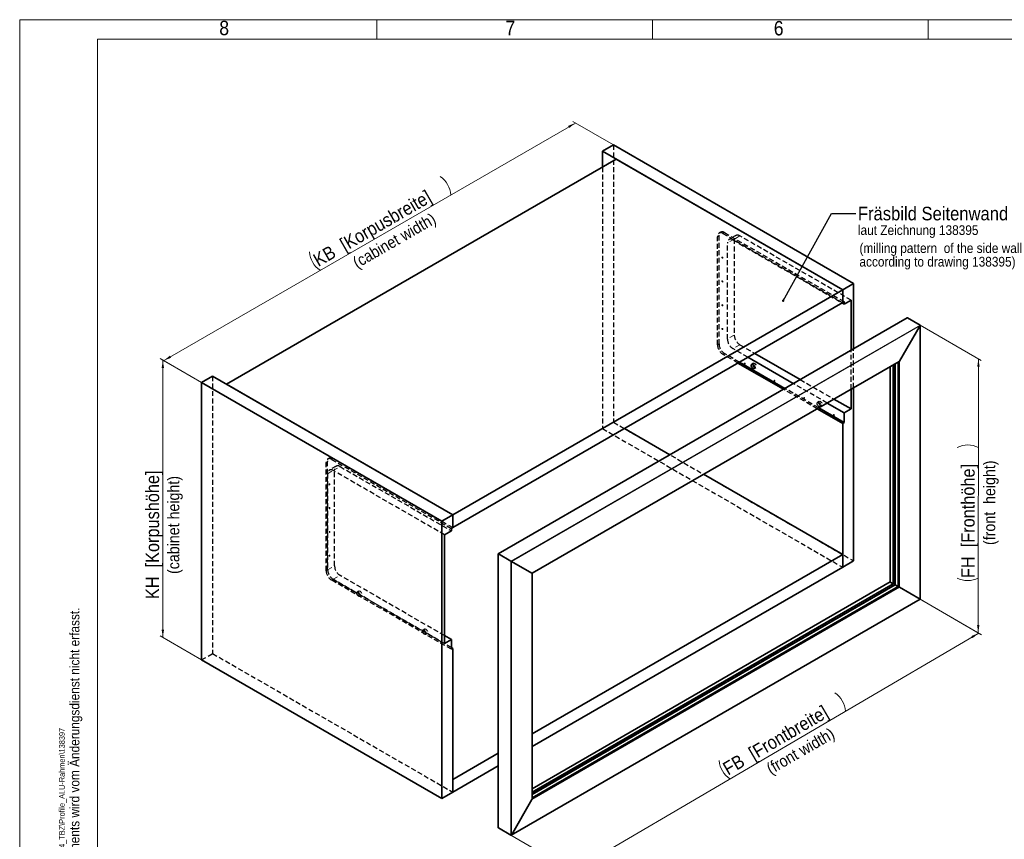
# Model space of a CAD drawing. Header units: millimetres. Extents: x 0 to 594, y 0 to 420.
# Tile 17 of 30: x 0 to 254, y 209 to 420. Entities that reach past the tile are written whole.
import ezdxf

# ---------------------------------------------------------------- set-up
doc = ezdxf.new("R2010")
doc.units = ezdxf.units.MM
doc.linetypes.add('SLD-Durchgehend', pattern=[0])
doc.linetypes.add('SLD-Gestrichelt', pattern=[1.905, 1.27, -0.635])
doc.styles.add('SLDTEXTSTYLE1', font='GOTHIC.TTF', dxfattribs={"width": 0.913})
doc.styles.get("Standard").update_dxf_attribs({"font": 'GOTHIC.TTF'})
doc.dimstyles.new('SLDDIMSTYLE0', dxfattribs={"dimtxt": 3.439583, "dimasz": 2.5, "dimexe": 0, "dimexo": 0.0625, "dimgap": 0.859896, "dimtad": 1, "dimlfac": 4, "dimrnd": 1e-09, "dimzin": 12, "dimdsep": 46, "dimtxsty": 'SLDTEXTSTYLE1', "dimsah": 1, "dimcen": 0.09, "dimadec": 0, "dimazin": 3, "dimtfac": 1, "dimtofl": 0, "dimtmove": 0, "dimatfit": 3, "dimfxl": 1, "dimfrac": 2, "dimtolj": 1, "dimtzin": 12, "dimarcsym": 0})
doc.dimstyles.new('SLDDIMSTYLE1', dxfattribs={"dimtxt": 0.18, "dimasz": 0.62, "dimexe": 0, "dimexo": 0.0625, "dimgap": 0, "dimtad": 0, "dimtih": 1, "dimtoh": 1, "dimdec": 0, "dimrnd": 1e-09, "dimzin": 0, "dimdsep": 46, "dimtxsty": 'STANDARD', "dimblk1": 'DOT', "dimblk2": 'DOT', "dimsah": 1, "dimcen": 0.09, "dimadec": 0, "dimazin": 0, "dimtfac": 0.62, "dimtdec": 0, "dimtofl": 0, "dimtmove": 0, "dimatfit": 3, "dimldrblk": 'DOT', "dimfxl": 1, "dimfrac": 2, "dimtolj": 1, "dimtzin": 0, "dimarcsym": 0})

# ---------------------------------------------------------------- blocks, each defined once
blk = doc.blocks.new('_D')
at = {"color": 150, "linetype": 'SLD-Durchgehend', "lineweight": 0}
for p, q in [((46.87, 326.49), (36.16, 332.67)), ((36.87, 332.27), (36.87, 260.82)), ((46.87, 255.05), (36.16, 261.23))]:
    blk.add_line(p, q, dxfattribs=at)
at = {"color": 150, "linetype": 'SLD-Durchgehend', "lineweight": 18}
for points in [[(36.87, 332.27), (36.56, 330.22), (37.18, 330.22)], [(36.87, 260.82), (37.18, 262.86), (36.56, 262.86)]]:
    blk.add_solid(points, dxfattribs=at)
at = {"color": 150, "linetype": 'SLD-Durchgehend', "lineweight": 18, "insert": (32.47, 270.7), "char_height": 3.4396, "attachment_point": 1, "rotation": 90, "style": 'SLDTEXTSTYLE1'}
blk.add_mtext('KH  [Korpushöhe]', dxfattribs=at)
blk = doc.blocks.new('_D_1')
at = {"color": 150, "linetype": 'SLD-Durchgehend', "lineweight": 0}
for p, q in [((37.08, 332.14), (143.14, 393.38)), ((152.93, 387.72), (142.44, 393.78)), ((46.87, 326.49), (36.37, 332.55))]:
    blk.add_line(p, q, dxfattribs=at)
at = {"color": 150, "linetype": 'SLD-Durchgehend', "lineweight": 18}
for centre, start, end in [((104.92, 374.46), 3.4323, 56.5624), ((80.76, 360.52), 183.4323, 236.5624)]:
    blk.add_arc(centre, 6.11, start, end, dxfattribs=at)
for points in [[(143.14, 393.38), (141.22, 392.62), (141.53, 392.09)], [(37.08, 332.14), (39, 332.9), (38.69, 333.43)]]:
    blk.add_solid(points, dxfattribs=at)
at = {"color": 150, "linetype": 'SLD-Durchgehend', "lineweight": 18, "insert": (75.2, 359.22), "char_height": 3.4396, "attachment_point": 1, "rotation": 29.9973, "style": 'SLDTEXTSTYLE1'}
blk.add_mtext('KB  [Korpusbreite]', dxfattribs=at)
blk = doc.blocks.new('_D_2')
at = {"color": 150, "linetype": 'SLD-Durchgehend', "lineweight": 0}
for p, q in [((231.9, 341.32), (247.65, 332.23)), ((246.94, 332.64), (246.89, 262.03)), ((231.9, 270.69), (247.6, 261.63))]:
    blk.add_line(p, q, dxfattribs=at)
at = {"color": 150, "linetype": 'SLD-Durchgehend', "lineweight": 18}
for centre, start, end in [((244.19, 304.31), 63.3919, 116.522), ((244.17, 281.6), 243.3919, 296.522)]:
    blk.add_arc(centre, 6.11, start, end, dxfattribs=at)
for points in [[(246.94, 332.64), (246.63, 330.59), (247.25, 330.59)], [(246.89, 262.03), (247.2, 264.08), (246.58, 264.08)]]:
    blk.add_solid(points, dxfattribs=at)
at = {"color": 150, "linetype": 'SLD-Durchgehend', "lineweight": 18, "insert": (242.51, 276.13), "char_height": 3.4396, "attachment_point": 1, "rotation": 89.957, "style": 'SLDTEXTSTYLE1'}
blk.add_mtext('FH  [Fronthöhe]', dxfattribs=at)
blk = doc.blocks.new('_D_3')
at = {"color": 150, "linetype": 'SLD-Durchgehend', "lineweight": 0}
for p, q in [((228.65, 272.57), (247.75, 261.54)), ((142.46, 200.68), (247.04, 261.95)), ((126.54, 209.87), (143.16, 200.27))]:
    blk.add_line(p, q, dxfattribs=at)
at = {"color": 150, "linetype": 'SLD-Durchgehend', "lineweight": 18}
for centre, start, end in [((206.61, 241.43), 3.8, 56.9301), ((186.27, 229.51), 183.8, 236.9301)]:
    blk.add_arc(centre, 6.11, start, end, dxfattribs=at)
for points in [[(247.04, 261.95), (245.11, 261.18), (245.43, 260.65)], [(142.46, 200.68), (144.38, 201.45), (144.07, 201.98)]]:
    blk.add_solid(points, dxfattribs=at)
at = {"color": 150, "linetype": 'SLD-Durchgehend', "lineweight": 18, "insert": (180.71, 228.18), "char_height": 3.4396, "attachment_point": 1, "rotation": 30.365, "style": 'SLDTEXTSTYLE1'}
blk.add_mtext('FB  [Frontbreite]', dxfattribs=at)
blk = doc.blocks.new('SW_NOTE_0_11')
at = {"color": 0, "linetype": 'Continuous', "lineweight": 0, "attachment_point": 1, "style": 'SLDTEXTSTYLE1'}
for s, insert, char_height in [('Fräsbild Seitenwand ', (0.51, 1.7), 3.5), ('laut Zeichnung 138395', (0.51, -3.07), 2.5)]:
    blk.add_mtext(s, dxfattribs=dict(at, insert=insert, char_height=char_height))
blk = doc.blocks.new('_Dot')
at = {"color": 0, "linetype": 'ByBlock', "lineweight": -2}
blk.add_line((-0.5, 0), (-1, 0), dxfattribs=at)
at = {"color": 0, "linetype": 'ByBlock', "const_width": 0.5}
blk.add_lwpolyline([(-0.25, 0, 1), (0.25, 0, 1)], format="xyb", close=True, dxfattribs=at)
blk = doc.blocks.new('SW_NOTE_0_12')
at = {"color": 0, "linetype": 'Continuous', "lineweight": 0, "char_height": 2.5, "attachment_point": 1, "style": 'SLDTEXTSTYLE1'}
for s, insert in [('(milling pattern  of the side wall', (0, 3.19)), ('according to drawing 138395)', (0, -0.31))]:
    blk.add_mtext(s, dxfattribs=dict(at, insert=insert))

msp = doc.modelspace()

# ---------------------------------------------------------------- linework, layer by layer
at = {"color": 7, "linetype": 'SLD-Durchgehend', "lineweight": 18}
for p, q in [((0.00002, -0.000074), (0.00002, 419.999926)), ((0.00002, 419.999926), (594.00002, 419.999926)), ((92.00002, 419.999926), (92.00002, 414.999926)), ((163.00002, 419.999926), (163.00002, 414.999926)), ((234.00002, 414.999926), (234.00002, 419.999926)), ((589.00002, 414.999926), (20.00002, 414.999926)), ((20.00002, 4.999926), (20.00002, 414.999926)), ((228.645323, 343.199137), (123.286409, 282.376731)), ((126.539103, 280.498991), (231.898016, 341.321397)), ((231.898011, 341.198927), (126.645171, 280.437756)), ((231.898011, 270.690627), (231.898011, 341.198927)), ((131.930791, 277.385437), (226.61239, 332.043961)), ((224.24358, 330.634192), (224.24358, 275.110252)), ((225.03908, 331.093425), (225.03908, 274.651218)), ((225.304247, 274.49814), (225.304247, 331.2465)), ((225.481022, 331.348551), (225.481022, 274.396071)), ((225.498697, 274.385861), (225.498697, 331.358755)), ((226.205805, 273.97749), (226.205805, 331.766957)), ((226.276512, 331.807779), (226.276512, 273.936665)), ((226.435616, 273.845015), (226.435616, 331.899628)), ((226.61239, 332.043961), (226.61239, 273.742946)), ((123.286409, 211.745954), (123.286409, 282.376731)), ((126.539103, 280.498991), (126.539103, 209.868214)), ((126.645171, 209.929456), (126.645171, 280.437756)), ((131.930791, 277.385437), (131.930791, 219.084422)), ((226.276512, 273.936665), (131.967401, 219.493175)), ((224.24358, 275.110252), (131.967404, 221.84035)), ((225.03908, 274.651218), (131.967406, 220.922084)), ((131.967406, 220.615929), (225.304247, 274.49814)), ((225.481022, 274.396071), (131.967406, 220.41181)), ((131.967406, 220.391396), (225.498697, 274.385861)), ((131.967406, 219.574821), (226.205805, 273.97749)), ((226.61239, 273.742946), (131.930791, 219.084422)), ((131.967406, 219.309678), (226.435616, 273.845015)), ((126.645171, 209.929456), (231.898011, 270.690627))]:
    msp.add_line(p, q, dxfattribs=at)
at = {"color": 7, "linetype": 'SLD-Durchgehend', "lineweight": 35}
for p, q in [((152.931868, 387.724061), (150.10344, 386.091244)), ((211.975283, 350.37339), (150.10344, 386.091244)), ((150.10344, 386.091244), (150.10344, 382.009204)), ((214.80371, 352.006206), (152.931868, 387.724061)), ((153.638973, 384.050224), (53.229807, 326.085246)), ((211.975283, 350.37339), (153.638973, 384.050224)), ((111.566116, 292.408412), (211.975283, 350.37339)), ((214.80371, 352.006206), (211.975283, 350.37339)), ((211.975283, 347.107022), (211.975283, 350.37339)), ((211.975283, 350.37339), (211.975283, 347.107226)), ((214.80371, 335.233904), (214.80371, 352.006206)), ((214.131958, 347.739844), (212.364187, 346.719332)), ((214.131958, 334.846109), (214.131958, 347.739844)), ((111.566116, 289.142248), (211.975283, 347.107226)), ((211.833772, 347.025534), (212.364187, 346.719332)), ((211.975106, 347.107124), (211.975283, 347.107022)), ((212.364187, 347.331532), (211.975283, 347.107022)), ((212.364187, 347.331532), (212.364187, 346.719332)), ((228.592297, 343.193885), (123.264446, 282.389411)), ((228.645323, 343.199137), (231.898016, 341.321397)), ((226.61239, 332.043961), (231.898011, 341.198927)), ((231.91998, 270.677937), (231.91998, 341.272845)), ((199.256315, 326.258582), (187.558386, 333.011652)), ((189.326157, 334.032164), (201.024085, 327.279094)), ((131.967401, 277.364288), (226.523993, 331.950646)), ((196.710383, 324.788848), (185.012455, 331.541918)), ((197.099288, 325.013358), (185.40136, 331.766428)), ((224.221621, 330.62151), (224.221621, 275.122932)), ((225.017111, 331.080741), (225.017111, 274.663894)), ((225.513343, 274.377407), (225.513343, 331.367211)), ((226.294198, 273.926654), (226.294198, 331.817984)), ((46.865846, 326.49345), (49.694274, 328.126266)), ((111.566116, 292.408412), (49.694274, 328.126266)), ((108.737689, 290.775595), (46.865846, 326.49345)), ((46.865846, 326.49345), (46.865846, 255.04613)), ((53.229807, 326.085246), (111.566116, 292.408412)), ((214.131958, 319.71208), (214.131958, 324.796876)), ((214.80371, 280.558886), (214.80371, 325.18467)), ((209.72792, 322.254477), (214.131958, 319.71208)), ((211.975283, 315.976609), (205.414217, 319.764231)), ((212.364187, 316.201119), (205.803122, 319.988741)), ((212.364187, 318.691568), (207.96015, 321.233965)), ((214.131958, 319.71208), (212.364187, 318.691568)), ((212.364187, 318.691568), (212.364187, 316.201119)), ((155.751157, 314.64973), (167.449085, 307.89666)), ((212.364187, 316.201119), (211.975283, 315.976609)), ((211.975283, 278.92607), (211.975283, 315.976609)), ((176.152919, 302.872044), (211.975283, 282.192234)), ((108.737689, 290.775595), (111.566116, 292.408412)), ((111.566116, 289.142044), (111.566116, 292.408412)), ((111.566116, 292.408412), (111.566116, 289.142248)), ((108.737689, 219.328276), (108.737689, 290.775595)), ((111.177212, 288.917534), (111.566116, 289.142044)), ((109.409441, 287.284822), (111.177212, 288.305334)), ((109.409441, 259.257058), (109.409441, 287.284822)), ((111.177212, 288.917534), (111.177212, 288.305334)), ((123.264451, 282.389411), (123.264451, 211.794503)), ((123.286409, 282.376731), (126.539103, 280.498991)), ((211.975283, 282.192234), (131.967404, 236.004668)), ((211.975283, 278.92607), (211.975283, 282.192234)), ((126.645171, 280.437756), (131.930791, 277.385437)), ((214.80371, 280.558886), (211.975283, 278.92607)), ((131.967401, 219.207621), (131.967401, 277.364288)), ((211.975283, 278.92607), (131.967404, 232.738505)), ((224.221616, 275.122932), (131.967404, 221.865709)), ((225.017111, 274.663891), (131.967406, 220.94744)), ((131.967406, 220.374485), (225.513343, 274.377404)), ((131.967406, 219.472957), (226.294198, 273.926654)), ((225.016948, 274.663796), (224.24358, 275.110252)), ((225.304247, 274.49814), (225.03908, 274.651218)), ((225.498697, 274.385861), (225.481022, 274.396071)), ((226.205805, 273.97749), (225.513317, 274.377385)), ((226.294024, 273.926556), (226.276512, 273.936665)), ((226.435616, 273.845015), (226.294198, 273.926654)), ((231.898011, 270.690627), (226.61239, 273.742946)), ((126.592129, 209.873466), (231.91998, 270.67794)), ((231.898011, 270.690627), (231.91998, 270.67794)), ((111.177212, 260.27757), (109.409446, 261.29808)), ((109.409441, 259.257058), (111.177212, 260.27757)), ((111.177212, 260.27757), (111.177212, 257.787121)), ((111.566116, 258.011631), (111.177209, 258.236142)), ((111.177212, 257.787121), (111.566116, 258.011631)), ((111.566116, 220.961092), (111.566116, 258.011631)), ((46.865846, 255.04613), (108.737689, 219.328276)), ((123.264446, 230.980558), (111.566116, 224.227256)), ((123.264446, 227.714394), (111.566116, 220.961092)), ((111.566116, 220.961092), (111.566116, 224.227256)), ((108.737689, 219.328276), (111.566116, 220.961092)), ((131.930791, 219.084422), (126.645171, 209.929456)), ((123.286409, 211.745954), (126.539103, 209.868214))]:
    msp.add_line(p, q, dxfattribs=at)
at = {"color": 7, "linetype": 'SLD-Gestrichelt', "lineweight": 25}
for p, q in [((152.931868, 387.724061), (152.931868, 316.276741)), ((150.10344, 382.009204), (150.10344, 314.643924)), ((180.534413, 365.228245), (180.145509, 365.003735)), ((179.731214, 336.223795), (179.731214, 364.088045)), ((180.120119, 336.448305), (180.120119, 364.312555)), ((181.145427, 364.904719), (211.975106, 347.107124)), ((181.534332, 365.129229), (212.364187, 347.331532)), ((184.45886, 364.391535), (182.691089, 363.371022)), ((183.691008, 363.272006), (211.833772, 347.025534)), ((184.044565, 363.475845), (184.044565, 338.714244)), ((214.131958, 347.739844), (185.458778, 364.292519)), ((182.276794, 337.693732), (182.276794, 362.455332)), ((187.558386, 333.011652), (183.691008, 335.244242)), ((185.458778, 336.264754), (189.326157, 334.032164)), ((214.131958, 324.796876), (214.131958, 334.846109)), ((214.80371, 325.18467), (214.80371, 335.233904)), ((185.012455, 331.541918), (181.145427, 333.774305)), ((185.40136, 331.766428), (181.534332, 333.998815)), ((188.982359, 331.4582), (188.540413, 331.20307)), ((189.165362, 330.120509), (189.607309, 330.375639)), ((49.694274, 328.126266), (49.694274, 256.678946)), ((201.024085, 327.279094), (209.72792, 322.254477)), ((205.414217, 319.764231), (196.710383, 324.788848)), ((205.803122, 319.988741), (197.099288, 325.013358)), ((207.96015, 321.233965), (199.256315, 326.258582)), ((205.952922, 321.661303), (205.510975, 321.406172)), ((206.135924, 320.323612), (206.57787, 320.578742)), ((152.931868, 316.276741), (150.10344, 314.643924)), ((150.10344, 314.643924), (211.975283, 278.92607)), ((152.931868, 316.276741), (214.80371, 280.558886)), ((79.736342, 307.038757), (79.347438, 306.814247)), ((80.736261, 306.939741), (111.566116, 289.142044)), ((78.933143, 278.034307), (78.933143, 305.898557)), ((79.322048, 278.258817), (79.322048, 306.123067)), ((81.504113, 304.957025), (79.736343, 303.936512)), ((80.347356, 306.715231), (111.177212, 288.917534)), ((82.504032, 304.858009), (111.177212, 288.305334)), ((79.322048, 303.020823), (79.322048, 278.259222)), ((109.409441, 287.284822), (80.736262, 303.837496)), ((81.089819, 279.279734), (81.089819, 304.041335)), ((109.409446, 261.29808), (82.504032, 276.830245)), ((111.177212, 257.787121), (80.347356, 275.584817)), ((111.177209, 258.236142), (80.736261, 275.809327)), ((80.736262, 275.809732), (109.409441, 259.257058)), ((87.353437, 272.789072), (86.91149, 272.533942)), ((87.53644, 271.451381), (87.978386, 271.706511)), ((104.324, 262.992175), (103.882053, 262.737044)), ((104.507001, 261.654484), (104.948948, 261.909614)), ((46.865846, 255.04613), (49.694274, 256.678946)), ((49.694274, 256.678946), (111.566116, 220.961092))]:
    msp.add_line(p, q, dxfattribs=at)
at = {"color": 7, "linetype": 'SLD-Gestrichelt', "lineweight": 18}
for p, q in [((180.120119, 364.312555), (179.731214, 364.088045)), ((181.534332, 365.129229), (181.145427, 364.904719)), ((184.044565, 363.475845), (182.276794, 362.455332)), ((185.458778, 364.292519), (183.691008, 363.272006)), ((184.044565, 338.714244), (182.276794, 337.693732)), ((180.120119, 336.448305), (179.731214, 336.223795)), ((185.458778, 336.264754), (183.691008, 335.244242)), ((181.534332, 333.998815), (181.145427, 333.774305)), ((80.347356, 306.715231), (80.736261, 306.939741)), ((78.933143, 305.898557), (79.322048, 306.123067)), ((80.736262, 303.837496), (82.504032, 304.858009)), ((79.322048, 303.020823), (81.089819, 304.041335)), ((79.322048, 278.259222), (81.089819, 279.279734)), ((78.933143, 278.034307), (79.322048, 278.258817)), ((80.736262, 275.809732), (82.504032, 276.830245)), ((80.347356, 275.584817), (80.736261, 275.809327))]:
    msp.add_line(p, q, dxfattribs=at)
at = {"color": 7, "linetype": 'SLD-Gestrichelt', "lineweight": 18, "flags": 128}
for points in [[(180.87142, 358.744941), (180.880166, 358.790669), (180.905074, 358.819338), (180.942352, 358.826579), (180.986324, 358.811296), (181.030297, 358.77581), (181.067574, 358.725529), (181.092483, 358.668102), (181.101229, 358.612275), (181.092483, 358.566546), (181.067574, 358.537877), (181.030297, 358.530637), (180.986324, 358.545919), (180.942352, 358.581406), (180.905074, 358.631686), (180.880166, 358.689114), (180.87142, 358.744941)], [(180.87142, 352.620885), (180.880166, 352.666613), (180.905074, 352.69528), (180.942352, 352.702524), (180.986324, 352.68724), (181.030297, 352.651755), (181.067574, 352.601471), (181.092483, 352.544045), (181.101229, 352.488218), (181.092483, 352.44249), (181.067574, 352.413822), (181.030297, 352.406579), (180.986324, 352.421864), (180.942352, 352.457348), (180.905074, 352.507632), (180.880166, 352.565058), (180.87142, 352.620885)], [(180.87142, 346.496828), (180.880166, 346.542557), (180.905074, 346.571224), (180.942352, 346.578468), (180.986324, 346.563184), (181.030297, 346.527699), (181.067574, 346.477415), (181.092483, 346.419989), (181.101229, 346.364162), (181.092483, 346.318434), (181.067574, 346.289766), (181.030297, 346.282524), (180.986324, 346.297808), (180.942352, 346.333293), (180.905074, 346.383575), (180.880166, 346.441001), (180.87142, 346.496828)], [(180.87142, 340.372773), (180.880166, 340.418501), (180.905074, 340.447169), (180.942352, 340.454412), (180.986324, 340.439127), (181.030297, 340.403642), (181.067574, 340.353359), (181.092483, 340.295933), (181.101229, 340.240106), (181.092483, 340.194378), (181.067574, 340.165711), (181.030297, 340.158468), (180.986324, 340.173752), (180.942352, 340.209237), (180.905074, 340.25952), (180.880166, 340.316946), (180.87142, 340.372773)], [(201.943201, 322.594574), (201.951948, 322.640302), (201.976857, 322.668969), (202.014134, 322.676213), (202.058107, 322.660928), (202.102079, 322.625443), (202.139357, 322.57516), (202.164265, 322.517734), (202.173011, 322.461908), (202.164265, 322.416179), (202.139357, 322.387511), (202.102079, 322.380268), (202.058107, 322.395552), (202.014134, 322.431037), (201.976857, 322.48132), (201.951948, 322.538747), (201.943201, 322.594574)], [(79.684444, 300.330943), (79.69319, 300.376671), (79.718099, 300.405341), (79.755376, 300.412581), (79.799349, 300.397299), (79.843321, 300.361812), (79.880599, 300.311531), (79.905507, 300.254104), (79.914254, 300.198277), (79.905507, 300.152549), (79.880599, 300.123879), (79.843321, 300.116639), (79.799349, 300.131921), (79.755376, 300.167408), (79.718099, 300.217689), (79.69319, 300.275116), (79.684444, 300.330943)], [(79.684444, 294.206887), (79.69319, 294.252615), (79.718099, 294.281283), (79.755376, 294.288526), (79.799349, 294.273242), (79.843321, 294.237757), (79.880599, 294.187473), (79.905507, 294.130047), (79.914254, 294.074221), (79.905507, 294.028492), (79.880599, 293.999825), (79.843321, 293.992581), (79.799349, 294.007867), (79.755376, 294.04335), (79.718099, 294.093634), (79.69319, 294.15106), (79.684444, 294.206887)], [(79.684444, 288.082831), (79.69319, 288.128559), (79.718099, 288.157226), (79.755376, 288.16447), (79.799349, 288.149186), (79.843321, 288.113701), (79.880599, 288.063417), (79.905507, 288.005991), (79.914254, 287.950164), (79.905507, 287.904436), (79.880599, 287.875768), (79.843321, 287.868526), (79.799349, 287.88381), (79.755376, 287.919295), (79.718099, 287.969578), (79.69319, 288.027004), (79.684444, 288.082831)], [(79.684444, 281.958775), (79.69319, 282.004503), (79.718099, 282.033171), (79.755376, 282.040414), (79.799349, 282.02513), (79.843321, 281.989645), (79.880599, 281.939362), (79.905507, 281.881936), (79.914254, 281.826109), (79.905507, 281.78038), (79.880599, 281.751713), (79.843321, 281.74447), (79.799349, 281.759754), (79.755376, 281.795239), (79.718099, 281.845522), (79.69319, 281.902948), (79.684444, 281.958775)], [(85.447364, 273.018194), (85.456111, 273.063922), (85.481019, 273.09259), (85.518297, 273.099833), (85.562269, 273.084549), (85.606241, 273.049064), (85.643519, 272.99878), (85.668427, 272.941354), (85.677174, 272.885527), (85.668427, 272.839799), (85.643519, 272.811131), (85.606241, 272.803888), (85.562269, 272.819173), (85.518297, 272.854658), (85.481019, 272.904941), (85.456111, 272.962367), (85.447364, 273.018194)], [(93.101795, 268.599385), (93.110542, 268.645113), (93.13545, 268.673781), (93.172727, 268.681024), (93.2167, 268.66574), (93.260672, 268.630255), (93.297949, 268.579972), (93.322858, 268.522545), (93.331605, 268.466718), (93.322858, 268.42099), (93.297949, 268.392323), (93.260672, 268.38508), (93.2167, 268.400364), (93.172727, 268.435849), (93.13545, 268.486132), (93.110542, 268.543558), (93.101795, 268.599385)], [(100.756225, 264.180576), (100.764972, 264.226304), (100.789881, 264.254972), (100.827159, 264.262215), (100.871131, 264.246931), (100.915103, 264.211446), (100.952381, 264.161163), (100.97729, 264.103736), (100.986035, 264.04791), (100.97729, 264.002181), (100.952381, 263.973514), (100.915103, 263.96627), (100.871131, 263.981555), (100.827159, 264.01704), (100.789881, 264.067323), (100.764972, 264.124749), (100.756225, 264.180576)], [(108.410656, 259.761768), (108.419404, 259.807495), (108.444312, 259.836163), (108.481589, 259.843407), (108.525561, 259.828122), (108.569533, 259.792637), (108.606812, 259.742353), (108.631721, 259.684927), (108.640467, 259.629101), (108.631721, 259.583372), (108.606812, 259.554704), (108.569533, 259.547462), (108.525561, 259.562746), (108.481589, 259.598231), (108.444312, 259.648514), (108.419404, 259.70594), (108.410656, 259.761768)]]:
    msp.add_lwpolyline(points, dxfattribs=at)
at = {"color": 7, "linetype": 'SLD-Durchgehend', "lineweight": 18, "flags": 128}
for points in [[(186.63434, 331.432191), (186.643087, 331.477919), (186.667995, 331.506587), (186.705273, 331.513831), (186.749245, 331.498546), (186.793217, 331.463061), (186.830495, 331.412778), (186.855403, 331.355352), (186.86415, 331.299525), (186.855403, 331.253797), (186.830495, 331.225129), (186.793217, 331.217886), (186.749245, 331.23317), (186.705273, 331.268655), (186.667995, 331.318938), (186.643087, 331.376365), (186.63434, 331.432191)], [(194.288771, 327.013382), (194.297518, 327.05911), (194.322425, 327.087779), (194.359703, 327.095022), (194.403675, 327.079738), (194.447648, 327.044253), (194.484925, 326.99397), (194.509834, 326.936543), (194.518581, 326.880716), (194.509834, 326.834988), (194.484925, 326.806321), (194.447648, 326.799077), (194.403675, 326.814362), (194.359703, 326.849847), (194.322425, 326.90013), (194.297518, 326.957555), (194.288771, 327.013382)], [(209.597631, 318.175765), (209.606379, 318.221493), (209.631288, 318.25016), (209.668564, 318.257404), (209.712537, 318.24212), (209.756509, 318.206635), (209.793788, 318.156351), (209.818697, 318.098924), (209.827442, 318.043098), (209.818697, 317.99737), (209.793788, 317.968702), (209.756509, 317.96146), (209.712537, 317.976744), (209.668564, 318.012229), (209.631288, 318.062511), (209.606379, 318.119938), (209.597631, 318.175765)]]:
    msp.add_lwpolyline(points, dxfattribs=at)
at = {"color": 7, "linetype": 'SLD-Durchgehend', "lineweight": 35, "flags": 128}
for points in [[(188.410946, 330.916917), (188.444586, 331.092794), (188.540388, 331.203055), (188.683764, 331.230913), (188.852887, 331.172127), (189.022011, 331.035647), (189.165387, 330.84225), (189.261188, 330.62138), (189.294829, 330.406662), (189.261188, 330.230784), (189.165387, 330.120524), (189.022011, 330.092665), (188.852887, 330.151451), (188.683764, 330.287931), (188.540388, 330.481328), (188.444586, 330.702198), (188.410946, 330.916917)], [(225.498697, 274.385861), (225.504302, 274.38263), (225.508659, 274.380113), (225.511641, 274.378388), (225.513153, 274.377514), (225.513343, 274.377404)]]:
    msp.add_lwpolyline(points, dxfattribs=at)
at = {"color": 7, "linetype": 'SLD-Gestrichelt', "lineweight": 25, "flags": 128}
for points in [[(188.852893, 331.172047), (188.886533, 331.347925), (188.982334, 331.458185), (189.12571, 331.486043), (189.294834, 331.427258), (189.463958, 331.290777), (189.607334, 331.097381), (189.703135, 330.87651), (189.736776, 330.661792), (189.703135, 330.485915), (189.607334, 330.375654), (189.463958, 330.347796), (189.294834, 330.406582), (189.294834, 330.406582)], [(205.381508, 321.12002), (205.415149, 321.295897), (205.510949, 321.406158), (205.654327, 321.434015), (205.82345, 321.37523), (205.992574, 321.238749), (206.13595, 321.045353), (206.23175, 320.824483), (206.265391, 320.609765), (206.23175, 320.433888), (206.13595, 320.323626), (205.992574, 320.295768), (205.82345, 320.354554), (205.654327, 320.491034), (205.510949, 320.684432), (205.415149, 320.905301), (205.381508, 321.12002)], [(205.823455, 321.37515), (205.857096, 321.551027), (205.952896, 321.661289), (206.096274, 321.689146), (206.265396, 321.63036), (206.434521, 321.49388), (206.577897, 321.300483), (206.673696, 321.079614), (206.707337, 320.864895), (206.673696, 320.689018), (206.577897, 320.578757), (206.434521, 320.550898), (206.265396, 320.609685), (206.096274, 320.746164), (205.952896, 320.939562), (205.857096, 321.160431), (205.823455, 321.37515)], [(86.782024, 272.247789), (86.815664, 272.423666), (86.911465, 272.533927), (87.054841, 272.561785), (87.223965, 272.502999), (87.393089, 272.366519), (87.536465, 272.173122), (87.632266, 271.952252), (87.665907, 271.737534), (87.632266, 271.561656), (87.536465, 271.451396), (87.393089, 271.423537), (87.223965, 271.482323), (87.054841, 271.618803), (86.911465, 271.8122), (86.815664, 272.03307), (86.782024, 272.247789)], [(87.22397, 272.502919), (87.257611, 272.678797), (87.353412, 272.789057), (87.496788, 272.816915), (87.665912, 272.758129), (87.835036, 272.621649), (87.978411, 272.428253), (88.074212, 272.207382), (88.107853, 271.992664), (88.074212, 271.816787), (87.978411, 271.706526), (87.835036, 271.678668), (87.665912, 271.737453), (87.496788, 271.873934), (87.353412, 272.06733), (87.257611, 272.288201), (87.22397, 272.502919)], [(103.752586, 262.450891), (103.786227, 262.626769), (103.882027, 262.73703), (104.025405, 262.764887), (104.194527, 262.706102), (104.363652, 262.569621), (104.507028, 262.376225), (104.602827, 262.155355), (104.636468, 261.940637), (104.602827, 261.76476), (104.507028, 261.654498), (104.363652, 261.62664), (104.194527, 261.685426), (104.025405, 261.821906), (103.882027, 262.015303), (103.786227, 262.236173), (103.752586, 262.450891)], [(104.194532, 262.706022), (104.228174, 262.881899), (104.323973, 262.992161), (104.467352, 263.020017), (104.636474, 262.961232), (104.805599, 262.824752), (104.948974, 262.631355), (105.044774, 262.410486), (105.078415, 262.195767), (105.044774, 262.01989), (104.948974, 261.909628), (104.805599, 261.88177), (104.636474, 261.940556), (104.467352, 262.077036), (104.323973, 262.270434), (104.228174, 262.491303), (104.194532, 262.706022)]]:
    msp.add_lwpolyline(points, dxfattribs=at)
at = {"color": 7, "linetype": 'SLD-Gestrichelt', "lineweight": 25}
for centre, radius, start, end in [((180.982267, 364.452409), 0.873418, 50.79672694, 189.2140407), ((180.593363, 364.227899), 0.873418, 50.79672694, 189.2140407), ((183.138944, 362.595186), 0.873419, 50.79679217, 189.21398269), ((184.906714, 363.615698), 0.873419, 50.79679217, 189.21398269), ((185.347227, 337.833454), 3.07361, 182.60548303, 237.39451711), ((187.114997, 338.853966), 3.07361, 182.60548303, 237.39451711), ((182.801646, 336.363517), 3.073609, 182.6054786, 237.39452395), ((183.190551, 336.588026), 3.073609, 182.6054786, 237.39452395), ((79.795292, 306.038412), 0.873418, 50.79672694, 189.2140407), ((80.184196, 306.262922), 0.873418, 50.79672694, 189.2140407), ((81.951968, 304.181188), 0.873419, 50.79679217, 189.21398269), ((80.184197, 303.160676), 0.873419, 50.79679217, 189.21398269), ((84.160251, 279.419456), 3.07361, 182.60548303, 237.39451711), ((82.003575, 278.174029), 3.073609, 182.6054786, 237.39452395), ((82.392481, 278.398944), 3.07361, 182.60548303, 237.39451711), ((82.39248, 278.398539), 3.073609, 182.6054786, 237.39452395)]:
    msp.add_arc(centre, radius, start, end, dxfattribs=at)
at = {"color": 7, "linetype": 'SLD-Durchgehend', "lineweight": 35}
for centre, radius, start, end in [((189.812402, 331.215709), 0.960502, 182.60544583, 237.39451735), ((223.852251, 271.51644), 3.308226, 59.86033167, 60.15321026)]:
    msp.add_arc(centre, radius, start, end, dxfattribs=at)
for centre, major_axis, ratio, start_param, end_param in [((228.592291, 343.107281), (0.053035, 0.091855), 0.5773346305, 0.000040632, 0.7853575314), ((228.592291, 343.107281), (0.053035, 0.091855), 0.5773346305, 0.000040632, 0.7853575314), ((231.844982, 341.229542), (0.053035, 0.091855), 0.5773346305, 4.7124296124, 6.2832259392), ((231.844982, 341.229542), (0.053035, 0.091855), 0.5773346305, 4.7124296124, 6.2832259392), ((226.524003, 332.094984), (0.088392, 0.153091), 0.5773346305, 3.926950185, 4.7124296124), ((226.524003, 332.094984), (0.088392, 0.153091), 0.5773346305, 3.926950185, 4.7124296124), ((123.339446, 282.346107), (0.075, -0.043304), 0.0000703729, 2.3562351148, 3.1416332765), ((126.592138, 280.468368), (0.075, -0.043304), 0.0000703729, 0.7854387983, 2.3562351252), ((131.842405, 277.436461), (0.125, -0.072173), 0.0000703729, 0.00004063, 0.7854387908), ((224.296617, 275.079627), (0.075, -0.043304), 0.0000703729, 2.3562351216, 3.1416332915), ((224.296617, 275.079627), (0.075, -0.043304), 0.0000703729, 2.3562351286, 3.1415520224), ((225.092112, 274.62059), (0.075, -0.043304), 0.0000703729, 2.3562351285, 3.1416332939), ((225.092112, 274.62059), (0.075, -0.043304), 0.0000703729, 2.3562351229, 3.141552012), ((225.392633, 274.447097), (0.125, -0.072173), 0.0000703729, 0.7854387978, 2.356235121), ((225.392633, 274.447097), (0.125, -0.072173), 0.0000703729, 0.7854387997, 2.3562351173), ((226.241161, 273.957083), (0.05, -0.028869), 0.0000703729, 3.9270314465, 5.4978277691), ((226.241161, 273.957083), (0.05, -0.028869), 0.0000703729, 3.9270314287, 5.4978277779), ((226.524003, 273.79397), (0.125, -0.072173), 0.0000703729, 0.7854387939, 2.3562351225), ((226.524003, 273.79397), (0.125, -0.072173), 0.0000703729, 0.7854388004, 2.3562351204), ((231.844982, 270.721243), (0.075, -0.043304), 0.0000703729, 0.0000406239, 0.7854387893), ((131.842405, 219.135447), (0.088392, 0.153091), 0.5773346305, 4.7124296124, 5.4978277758), ((123.339446, 211.837808), (0.053035, 0.091855), 0.5773346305, 2.3562351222, 3.1416332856), ((126.592138, 209.960069), (0.053035, 0.091855), 0.5773346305, 3.1416332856, 4.7124296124)]:
    msp.add_ellipse(centre, major_axis=major_axis, ratio=ratio, start_param=start_param, end_param=end_param, dxfattribs=at)

# ---------------------------------------------------------------- block references
at = {"color": 150, "linetype": 'Continuous', "lineweight": 0}
for name, p in [('SW_NOTE_0_11', (215.384653, 370.097507)), ('SW_NOTE_0_12', (216.29104, 359.201704))]:
    msp.add_blockref(name, p, dxfattribs=at)

# ---------------------------------------------------------------- texts
at = {"color": 7, "linetype": 'Continuous', "lineweight": 0, "char_height": 3.704167, "attachment_point": 1, "style": 'SLDTEXTSTYLE1'}
for s, insert in [('8', (51.412075, 419.716184)), ('7', (125.109435, 419.71444)), ('6', (194.232325, 419.656128))]:
    msp.add_mtext(s, dxfattribs=dict(at, insert=insert))
at = {"color": 150, "linetype": 'Continuous', "lineweight": 0, "char_height": 3, "attachment_point": 1, "style": 'SLDTEXTSTYLE1'}
for s, insert, rotation in [('(cabinet width)', (85.413516, 358.434048), 30), ('(front  height)', (248.266836, 284.638248), 90), ('(cabinet height)', (38.105252, 277.187035), 90), ('(front width)', (191.975983, 228.036276), 30)]:
    msp.add_mtext(s, dxfattribs=dict(at, insert=insert, rotation=rotation))
at = {"color": 7, "linetype": 'Continuous', "lineweight": 0, "attachment_point": 1, "rotation": 90, "style": 'SLDTEXTSTYLE1'}
for s, insert, char_height in [('Jede Art der Vervielfältigung dieses Dokuments wird vom Änderungsdienst nicht erfasst.', (12.876314, 149.267529), 2.5), ('C:\\\\EPDM_Grass\\\\DE\\\\RHM\\\\CAD\\\\fe\\\\NEA\\\\EN16_098\\\\04_TBZ\\\\Profile_ALU-Rahmen\\\\138397', (10.124557, 162.584933), 1.5)]:
    msp.add_mtext(s, dxfattribs=dict(at, insert=insert, char_height=char_height))

# ---------------------------------------------------------------- dimensions: what is measured, and where the dimension line sits
at = {"color": 150, "linetype": 'SLD-Durchgehend', "lineweight": 18}
for base, p1, p2, angle, picture, middle in [((143.142785, 393.375176), (46.865848, 326.493452), (152.931865, 387.72406), 29.99731173, '_D_1', (94.204571, 365.123746)), ((246.89175, 262.034928), (231.898015, 341.321398), (231.898015, 270.690628), 89.9569609, '_D_2', (246.914974, 292.95109)), ((247.03872, 261.95022), (126.539105, 209.868213), (228.645324, 272.568502), 30.36502292, '_D_3', (197.8235, 233.116194))]:
    dim = msp.add_linear_dim(base=base, p1=p1, p2=p2, angle=angle, text='(<>)', dimstyle='SLDDIMSTYLE0', dxfattribs=at)
    dim.commit()
    dim.dimension.update_dxf_attribs({"geometry": picture, "text_midpoint": middle, "dimtype": 160})
dim = msp.add_linear_dim(base=(36.865848, 260.819008), p1=(46.865848, 326.493452), p2=(46.865848, 255.046131), angle=90, dimstyle='SLDDIMSTYLE0', dxfattribs=at)
dim.commit()
dim.dimension.update_dxf_attribs({"geometry": '_D', "text_midpoint": (36.865848, 289.681915), "dimtype": 160})

# ---------------------------------------------------------------- leaders
at = {"color": 150, "linetype": 'Continuous', "lineweight": 0}
msp.add_leader([(196.649179, 347.592354), (209.134653, 370.097507), (215.384653, 370.097507)], dimstyle='SLDDIMSTYLE1', dxfattribs=at)

doc.saveas('drawing.dxf')
